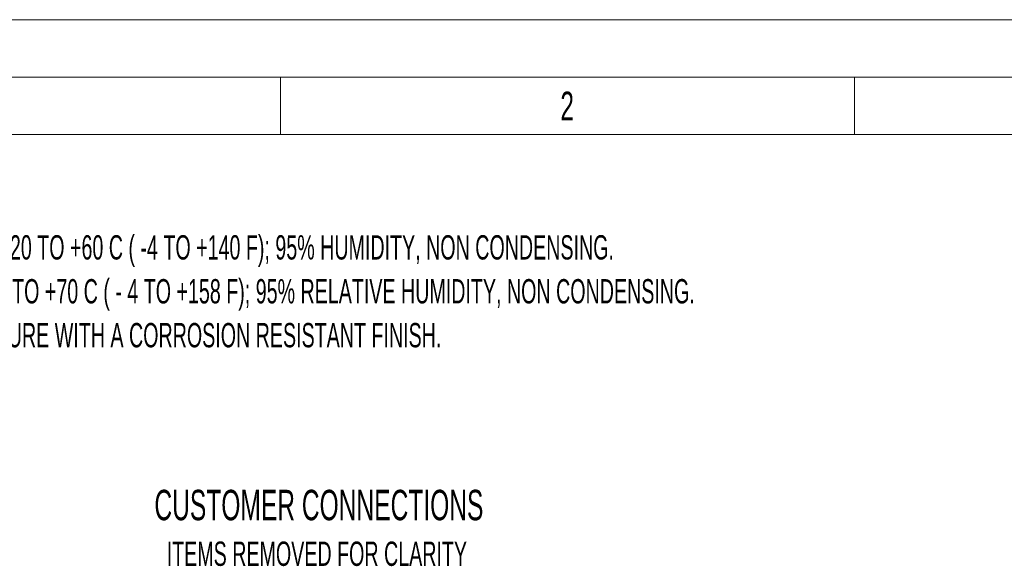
# Model space of a CAD drawing. Header units: millimetres. Extents: x 0 to 210, y 0 to 148.
# Tile 51 of 52: x 144 to 187, y 125 to 148. Entities that reach past the tile are written whole.
import ezdxf

# ---------------------------------------------------------------- set-up
doc = ezdxf.new("R2010")
doc.units = ezdxf.units.MM
doc.header["$LTSCALE"] = 0.5
doc.layers.add('FORMAT', color=7, linetype='Continuous')
doc.styles.add('SLDTEXTSTYLE0', font='TXT', dxfattribs={"width": 0.605})
doc.styles.add('SLDTEXTSTYLE1', font='TXT', dxfattribs={"width": 0.638186})

# ---------------------------------------------------------------- blocks, each defined once
blk = doc.blocks.new('SW_NOTE_0')
at = {"layer": 'FORMAT', "color": 0, "attachment_point": 1, "style": 'SLDTEXTSTYLE0'}
for s, insert, char_height in [('GENERAL INFORMATION:', (0, 1.705), 1.32292), ('1. CONTROLLER OPERATING TEMPERATURE : -20 TO +60 C ( -4 TO +140 F); 95% HUMIDITY, NON CONDENSING.', (0, -0.547), 1.05833), ('2. CONTROLLER STORAGE TEMPERATURE: -20 TO +70 C ( - 4 TO +158 F); 95% RELATIVE HUMIDITY, NON CONDENSING.', (0, -2.458), 1.058333), ('3. ENCLOSURE: NEMA 4x / IP66 METAL ENCLOSURE WITH A CORROSION RESISTANT FINISH.', (0, -4.369), 1.05833), ('4. CONTROLLER WEIGHT: 1.7 Kg (3.7 lb).', (0, -6.28), 1.05833)]:
    blk.add_mtext(s, dxfattribs=dict(at, insert=insert, char_height=char_height))
blk = doc.blocks.new('SW_NOTE_10')
at = {"layer": 'FORMAT', "color": 0, "attachment_point": 2, "style": 'SLDTEXTSTYLE0'}
for s, insert, char_height in [('CUSTOMER CONNECTIONS', (11.948, 1.705), 1.32292), ('ITEMS REMOVED FOR CLARITY', (11.86, -0.547), 1.05833)]:
    blk.add_mtext(s, dxfattribs=dict(at, insert=insert, char_height=char_height))

msp = doc.modelspace()

# ---------------------------------------------------------------- linework, layer by layer
at = {"color": 7, "linetype": 'Continuous', "lineweight": 18}
for p, q in [((210, 148.5), (0, 148.5)), ((207.5, 146), (2.5, 146)), ((155, 146), (155, 143.5)), ((180, 146), (180, 143.5)), ((155, 143.5), (130, 143.5)), ((180, 143.5), (155, 143.5)), ((205, 143.5), (180, 143.5))]:
    msp.add_line(p, q, dxfattribs=at)

# ---------------------------------------------------------------- block references
at = {"layer": 'FORMAT'}
for name, p in [('SW_NOTE_0', (123.427335, 139.664853)), ('SW_NOTE_10', (144.729533, 126.32794))]:
    msp.add_blockref(name, p, dxfattribs=at)

# ---------------------------------------------------------------- texts
at = {"color": 7, "linetype": 'Continuous', "lineweight": 0, "insert": (167.491006, 145.367368), "char_height": 1.250006, "attachment_point": 2, "style": 'SLDTEXTSTYLE1'}
msp.add_mtext('2', dxfattribs=at)

doc.saveas('drawing.dxf')
